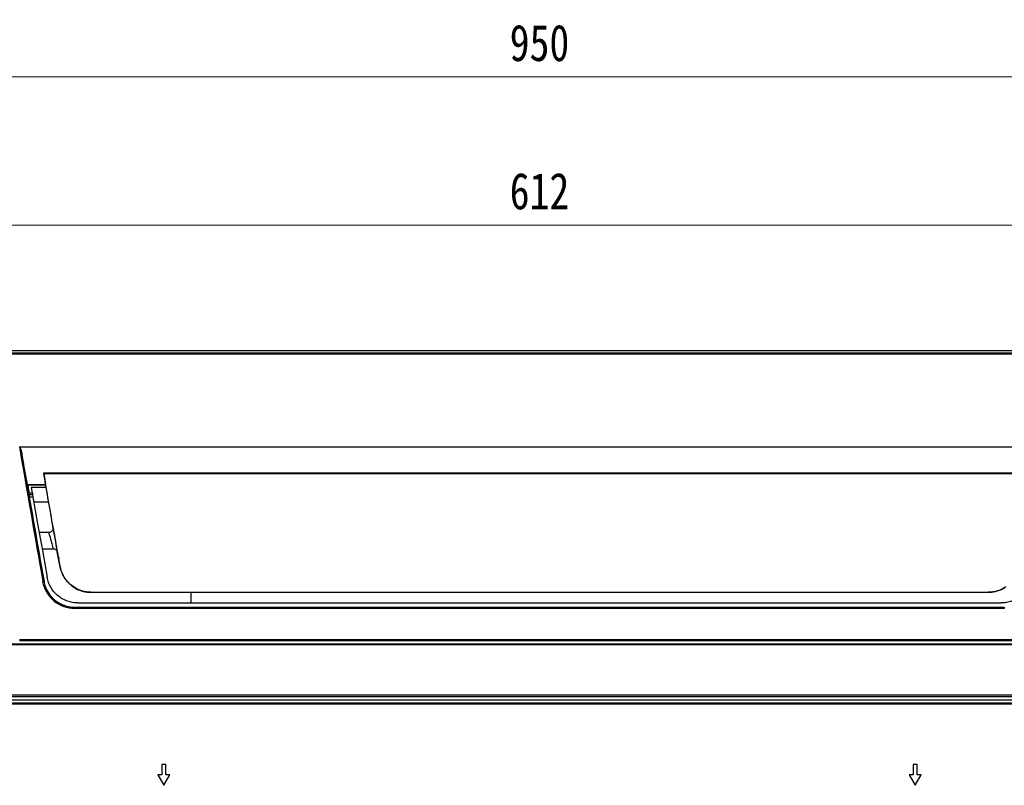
# Model space of a CAD drawing. Header units: millimetres. Extents: x 25 to 1935, y 715 to 2336.
# Tile 30 of 252: x 210 to 304, y 1007 to 1081. Entities that reach past the tile are written whole.
import ezdxf

# ---------------------------------------------------------------- set-up
doc = ezdxf.new("R2010")
doc.units = ezdxf.units.MM
doc.header["$LTSCALE"] = 2
doc.layers.get('0').update_dxf_attribs({"color": 2})
doc.styles.add('FS2312', font='simsun.ttf', dxfattribs={"width": 0.8})
doc.dimstyles.new('STANDARD$0', dxfattribs={"dimtxt": 3.5, "dimasz": 3, "dimexe": 1.5, "dimexo": 0.5, "dimgap": 1.5, "dimtad": 1, "dimdec": 1, "dimlfac": 5, "dimdsep": 46, "dimtxsty": 'FS2312', "dimblk1": 'OPEN', "dimblk2": 'OPEN', "dimsah": 1, "dimcen": 0, "dimclrd": 4, "dimclre": 4, "dimclrt": 4, "dimadec": 0, "dimazin": 0, "dimtfac": 1, "dimtdec": 1, "dimtmove": 1, "dimatfit": 0, "dimldrblk": 'OPEN', "dimfxl": 1, "dimtolj": 1, "dimtzin": 0, "dimlwd": 18, "dimlwe": 18, "dimarcsym": 1})

# ---------------------------------------------------------------- blocks, each defined once
blk = doc.blocks.new('_OPEN')
at = {"color": 0}
for p, q in [((0, 0), (-1, 0)), ((-0.966, 0.259), (0, 0)), ((0, 0), (-0.966, -0.259))]:
    blk.add_line(p, q, dxfattribs=at)
blk = doc.blocks.new('*D30')
at = {"color": 4, "lineweight": 18, "transparency": 16777216}
for p, q in [((164.691, 1036.769), (164.691, 1076.596)), ((354.691, 1041.168), (354.691, 1076.596)), ((167.691, 1075.096), (351.691, 1075.096))]:
    blk.add_line(p, q, dxfattribs=at)
at = {"layer": 'Defpoints', "color": 0, "transparency": 16777216}
for p in [(354.691, 1075.096), (354.691, 1040.668), (164.691, 1036.269)]:
    blk.add_point(p, dxfattribs=at)
at = {"color": 4, "lineweight": 18, "transparency": 16777216, "xscale": 3, "yscale": 3, "zscale": 3, "rotation": 180}
blk.add_blockref('_OPEN', (164.691, 1075.096), dxfattribs=at)
at = {"color": 4, "lineweight": 18, "transparency": 16777216, "xscale": 3, "yscale": 3, "zscale": 3}
blk.add_blockref('_OPEN', (354.691, 1075.096), dxfattribs=at)
at = {"color": 4, "transparency": 16777216, "insert": (259.691, 1078.346), "char_height": 3.5, "attachment_point": 5, "style": 'FS2312'}
blk.add_mtext('\\A1;950', dxfattribs=at)
blk = doc.blocks.new('*D38')
at = {"color": 4, "lineweight": 18, "transparency": 16777216}
for p, q in [((198.496, 1008.911), (198.496, 1062.375)), ((320.887, 1008.911), (320.887, 1062.375)), ((201.496, 1060.875), (317.887, 1060.875))]:
    blk.add_line(p, q, dxfattribs=at)
at = {"layer": 'Defpoints', "color": 0, "transparency": 16777216}
for p in [(320.887, 1060.875), (198.496, 1008.411), (320.887, 1008.411)]:
    blk.add_point(p, dxfattribs=at)
at = {"color": 4, "lineweight": 18, "transparency": 16777216, "xscale": 3, "yscale": 3, "zscale": 3, "rotation": 180}
blk.add_blockref('_OPEN', (198.496, 1060.875), dxfattribs=at)
at = {"color": 4, "lineweight": 18, "transparency": 16777216, "xscale": 3, "yscale": 3, "zscale": 3}
blk.add_blockref('_OPEN', (320.887, 1060.875), dxfattribs=at)
at = {"color": 4, "transparency": 16777216, "insert": (259.691, 1064.125), "char_height": 3.5, "attachment_point": 5, "style": 'FS2312'}
blk.add_mtext('\\A1;612', dxfattribs=at)

msp = doc.modelspace()

# ---------------------------------------------------------------- linework, layer by layer
at = {"color": 2, "linetype": 'Continuous', "lineweight": 30}
for p, q in [((346.722, 1048.811), (172.661, 1048.811)), ((315.143, 1048.507), (204.24, 1048.507)), ((204.329, 1048.642), (315.053, 1048.642)), ((209.806, 1039.611), (309.577, 1039.611)), ((210.586, 1035.986), (210.19, 1038.042)), ((307.252, 1037.09), (212.131, 1037.09)), ((212.144, 1037.012), (212.235, 1036.487)), ((307.237, 1037.01), (212.145, 1037.01)), ((210.586, 1035.986), (212.324, 1035.986)), ((212.335, 1035.923), (210.6, 1035.923)), ((210.606, 1035.923), (210.721, 1035.272)), ((210.752, 1035.073), (210.73, 1034.934)), ((210.734, 1035.197), (211.035, 1035.197)), ((212.373, 1035.711), (210.944, 1035.711)), ((210.944, 1035.711), (211.035, 1035.197)), ((211.07, 1034.998), (210.74, 1034.998)), ((210.749, 1034.807), (211.104, 1034.807)), ((211.107, 1034.79), (210.752, 1034.79)), ((211.07, 1034.998), (211.104, 1034.807)), ((212.621, 1034.311), (211.191, 1034.311)), ((213.053, 1031.776), (212.821, 1033.176)), ((212.642, 1031.391), (211.706, 1031.391)), ((213.134, 1031.358), (213.031, 1031.982)), ((213.032, 1031.982), (213.031, 1031.982)), ((213.134, 1031.358), (213.143, 1031.358)), ((213.167, 1031.212), (213.167, 1031.172)), ((211.981, 1029.831), (213.057, 1029.831)), ((213.344, 1030.17), (213.344, 1030.213)), ((213.344, 1030.213), (213.344, 1030.213)), ((213.344, 1030.17), (213.352, 1030.17)), ((213.497, 1029.339), (213.377, 1029.982)), ((213.386, 1029.982), (213.377, 1029.982)), ((213.721, 1028.08), (213.445, 1029.549)), ((213.497, 1029.339), (213.499, 1029.339)), ((213.552, 1029.06), (213.591, 1028.838)), ((213.721, 1028.08), (213.722, 1028.08)), ((212.156, 1026.69), (212.168, 1026.692)), ((214.757, 1026.338), (215.044, 1026.125)), ((216.447, 1025.659), (302.935, 1025.659)), ((216.659, 1025.65), (302.724, 1025.65)), ((226.291, 1024.631), (226.291, 1025.65)), ((215.109, 1024.225), (215.109, 1024.213)), ((215.109, 1024.225), (304.274, 1024.225)), ((215.109, 1024.213), (215.109, 1024.113)), ((215.109, 1024.213), (304.274, 1024.213)), ((304.274, 1024.113), (215.109, 1024.113)), ((215.415, 1024.631), (303.967, 1024.631)), ((304.274, 1024.213), (304.274, 1024.225)), ((304.274, 1024.213), (304.274, 1024.113)), ((209.835, 1021.114), (309.548, 1021.114)), ((209.835, 1021.114), (209.835, 1021.014)), ((309.548, 1021.014), (209.835, 1021.014)), ((209.835, 1021.014), (209.835, 1021.011)), ((309.548, 1021.011), (209.835, 1021.011)), ((204.491, 1020.711), (314.891, 1020.711)), ((314.891, 1020.611), (204.491, 1020.611)), ((205.091, 1015.811), (314.291, 1015.811)), ((314.291, 1015.611), (205.091, 1015.611)), ((314.291, 1015.311), (205.091, 1015.311)), ((314.291, 1015.006), (205.091, 1015.006)), ((205.091, 1015.004), (314.291, 1015.004)), ((314.291, 1014.904), (205.091, 1014.904)), ((222.315, 1015.011), (217.367, 1015.011)), ((217.367, 1015.011), (217.367, 1015.006)), ((222.315, 1015.011), (222.315, 1015.006)), ((225.015, 1015.006), (225.015, 1015.011)), ((228.967, 1015.011), (225.015, 1015.011)), ((228.967, 1015.006), (228.967, 1015.011)), ((290.415, 1015.011), (290.415, 1015.006)), ((294.367, 1015.011), (290.415, 1015.011)), ((294.367, 1015.011), (294.367, 1015.006)), ((302.015, 1015.011), (297.067, 1015.011)), ((297.067, 1015.006), (297.067, 1015.011)), ((302.015, 1015.006), (302.015, 1015.011)), ((223.464, 1009.133), (223.464, 1008.133)), ((223.864, 1009.133), (223.464, 1009.133)), ((223.864, 1008.133), (223.864, 1009.133)), ((295.518, 1009.133), (295.518, 1008.133)), ((295.918, 1009.133), (295.518, 1009.133)), ((295.918, 1008.133), (295.918, 1009.133)), ((223.464, 1008.133), (223.087, 1008.133)), ((223.087, 1008.133), (223.664, 1007.133)), ((223.664, 1007.133), (224.242, 1008.133)), ((224.242, 1008.133), (223.864, 1008.133)), ((295.141, 1008.133), (295.718, 1007.133)), ((295.518, 1008.133), (295.141, 1008.133)), ((295.718, 1007.133), (296.295, 1008.133)), ((296.295, 1008.133), (295.918, 1008.133))]:
    msp.add_line(p, q, dxfattribs=at)
at = {"color": 2, "linetype": 'Continuous', "lineweight": 30, "flags": 128}
for points in [[(211.035, 1035.197), (211.042, 1035.16), (211.048, 1035.124), (211.054, 1035.091), (211.059, 1035.061), (211.063, 1035.036), (211.067, 1035.017), (211.069, 1035.004), (211.07, 1034.998)], [(211.104, 1034.807), (211.104, 1034.804), (211.105, 1034.798), (211.107, 1034.79)], [(211.107, 1034.79), (211.557, 1032.236), (212.009, 1029.676), (212.461, 1027.11)], [(213.212, 1024.888), (213.211, 1024.887), (213.207, 1024.882), (213.201, 1024.875), (213.194, 1024.865), (213.184, 1024.853), (213.173, 1024.84), (213.161, 1024.826), (213.149, 1024.811)]]:
    msp.add_lwpolyline(points, dxfattribs=at)
at = {"color": 2, "linetype": 'Continuous', "lineweight": 30}
for centre, radius, start, end in [((212.262, 1025.654), 1.041, 95.83124, 101.31169), ((215.109, 1027.211), 3.098, 230.77113, 270), ((215.109, 1027.211), 2.998, 230.77113, 270)]:
    msp.add_arc(centre, radius, start, end, dxfattribs=at)
for centre, major_axis, ratio, start_param, end_param in [((213.696, 1024.811), (-13.034, 74), 0.017168, 1.366414, 1.542573), ((213.794, 1024.828), (-13.034, 73.9), 0.01719, 1.371178, 1.542565), ((209.943, 1039.611), (-0.406, 2.3), 0.01719, 1.719796, 2.318256), ((212.148, 1036.99), (-0.0176, 0.1), 0.005968, 4.917492, 7.626037), ((213.377, 1028.617), (-7.225, 41), 0.005968, 4.72212, 4.917492), ((212.281, 1036.262), (-0.176, 1), 0.005968, 1.342852, 1.75502), ((213.377, 1028.617), (-7.137, 40.5), 0.005968, 4.829001, 4.896613), ((210.565, 1036.123), (-0.035, 0.2), 0.01719, 2.318256, 3.138561), ((210.717, 1035.272), (-0.035, 0.2), 0.01719, 3.190921, 4.709357), ((210.765, 1034.734), (-0.035, 0.2), 0.01719, 0.049328, 1.431404), ((213.797, 1024.811), (-12.911, 73.2), 0.01719, 1.431404, 1.542057), ((212.79, 1033.348), (-0.035, 0.2), 0.005968, 3.677078, 4.829001), ((212.849, 1030.611), (-0.208, 0.78), 0.008692, 3.141894, 6.28348), ((213.062, 1031.81), (-0.035, 0.2), 0.005968, 4.790637, 6.818671), ((213.243, 1030.68), (-0.208, 1.18), 0.005968, 3.43031, 5.902984), ((213.377, 1028.617), (-7.137, 40.5), 0.005968, 4.780722, 4.790637), ((213.132, 1031.411), (-0.035, 0.2), 0.005968, 3.175447, 4.780722), ((213.15, 1031.272), (-0.0176, 0.1), 0.005968, 0.535486, 3.175447), ((213.379, 1030.013), (-0.035, 0.2), 0.005968, 4.745976, 6.31704), ((213.361, 1030.07), (-0.0176, 0.1), 0.005968, 0.033855, 2.651849), ((213.377, 1028.617), (-7.137, 40.5), 0.005968, 4.733623, 4.745976), ((213.467, 1029.516), (-0.035, 0.2), 0.005968, 2.651849, 4.733623), ((213.567, 1028.813), (-0.811, 4.6), 0.005968, 4.573663, 4.716708), ((216.66, 1028.692), (0, 3.047), 0.984577, 2.572463, 2.832399), ((302.722, 1028.692), (0, 3.047), 0.984577, 3.450786, 3.710722)]:
    msp.add_ellipse(centre, major_axis=major_axis, ratio=ratio, start_param=start_param, end_param=end_param, dxfattribs=at)
for points, knots in [([(209.806, 1039.611), (209.815, 1039.611), (209.822, 1039.606), (209.835, 1039.595), (209.84, 1039.589), (209.855, 1039.569), (209.863, 1039.555), (209.887, 1039.512), (209.9, 1039.482), (209.935, 1039.389), (209.953, 1039.327), (209.964, 1039.263)], [0, 0, 0, 0, 0.0625, 0.0625, 0.125, 0.125, 0.25, 0.25, 0.5, 0.5, 1, 1, 1, 1]), ([(212.92, 1031.511), (212.901, 1031.492), (212.849, 1031.439), (212.749, 1031.395), (212.672, 1031.397), (212.642, 1031.398)], [0, 0, 0, 0, 0.255024, 0.716951, 1, 1, 1, 1]), ([(212.917, 1031.514), (212.964, 1031.561), (213.049, 1031.643), (213.052, 1031.736), (213.053, 1031.776)], [0, 0, 0, 0, 0.561491, 1, 1, 1, 1]), ([(213.057, 1029.823), (213.079, 1029.825), (213.141, 1029.831), (213.231, 1029.797), (213.287, 1029.756), (213.311, 1029.739)], [0, 0, 0, 0, 0.238889, 0.676414, 1, 1, 1, 1]), ([(213.445, 1029.549), (213.43, 1029.597), (213.409, 1029.663), (213.328, 1029.716), (213.306, 1029.731)], [0, 0, 0, 0, 0.718241, 1, 1, 1, 1]), ([(214.95, 1026.21), (214.812, 1026.319), (214.531, 1026.541), (214.191, 1026.96), (213.916, 1027.444), (213.768, 1027.863), (213.718, 1028.118), (213.706, 1028.182)], [0, 0, 0, 0, 0.226772, 0.45973, 0.686664, 0.922145, 1, 1, 1, 1]), ([(213.716, 1028.108), (213.719, 1028.09), (213.727, 1028.055), (213.741, 1027.991), (213.752, 1027.95), (213.756, 1027.93)], [0, 0, 0, 0, 0.3379862, 0.6898163, 1, 1, 1, 1]), ([(214.757, 1026.338), (214.645, 1026.441), (214.418, 1026.649), (214.144, 1027.019), (213.921, 1027.428), (213.807, 1027.739), (213.761, 1027.912), (213.756, 1027.93)], [0, 0, 0, 0, 0.24742, 0.499744, 0.732433, 0.971207, 1, 1, 1, 1]), ([(213.149, 1024.811), (213.005, 1024.929), (212.874, 1025.057), (212.695, 1025.266), (212.639, 1025.339), (212.532, 1025.489), (212.482, 1025.567), (212.341, 1025.807), (212.264, 1025.972), (212.138, 1026.315), (212.09, 1026.492), (212.058, 1026.675)], [0, 0, 0, 0, 0.25, 0.25, 0.375, 0.375, 0.5, 0.5, 0.75, 0.75, 1, 1, 1, 1]), ([(212.156, 1026.69), (212.198, 1026.511), (212.282, 1026.146), (212.527, 1025.66), (212.835, 1025.229), (213.085, 1025.003), (213.212, 1024.888)], [0, 0, 0, 0, 0.258499, 0.526311, 0.759772, 1, 1, 1, 1]), ([(212.168, 1026.692), (212.199, 1026.52), (212.244, 1026.352), (212.332, 1026.109), (212.365, 1026.029), (212.439, 1025.871), (212.479, 1025.794), (212.61, 1025.566), (212.71, 1025.425), (212.876, 1025.226), (212.935, 1025.162), (213.057, 1025.039), (213.122, 1024.98), (213.323, 1024.811), (213.465, 1024.712), (213.689, 1024.582), (213.766, 1024.542), (213.924, 1024.469), (214.005, 1024.435), (214.251, 1024.345), (214.418, 1024.301), (214.674, 1024.255), (214.76, 1024.244), (214.933, 1024.229), (215.021, 1024.225), (215.109, 1024.225)], [0, 0, 0, 0, 0.125, 0.125, 0.1875, 0.1875, 0.25, 0.25, 0.375, 0.375, 0.4375, 0.4375, 0.5, 0.5, 0.625, 0.625, 0.6875, 0.6875, 0.75, 0.75, 0.875, 0.875, 0.9375, 0.9375, 1, 1, 1, 1]), ([(215.415, 1024.631), (215.247, 1024.639), (214.91, 1024.656), (214.418, 1024.787), (213.955, 1024.995), (213.532, 1025.277), (213.165, 1025.627), (212.859, 1026.033), (212.629, 1026.484), (212.51, 1026.852), (212.47, 1027.064), (212.461, 1027.11)], [0, 0, 0, 0, 0.120778, 0.241557, 0.362337, 0.483115, 0.603886, 0.724657, 0.845412, 0.966168, 1, 1, 1, 1]), ([(306.922, 1027.11), (306.884, 1026.945), (306.809, 1026.616), (306.594, 1026.155), (306.31, 1025.735), (305.959, 1025.368), (305.55, 1025.067), (305.098, 1024.836), (304.613, 1024.688), (304.23, 1024.635), (304.014, 1024.632), (303.967, 1024.631)], [0, 0, 0, 0, 0.120788, 0.241575, 0.362365, 0.483154, 0.603911, 0.724667, 0.845435, 0.966201, 1, 1, 1, 1]), ([(216.447, 1025.659), (216.317, 1025.675), (216.052, 1025.707), (215.543, 1025.854), (215.192, 1026.065), (214.95, 1026.21)], [0, 0, 0, 0, 0.231528, 0.472406, 1, 1, 1, 1]), ([(215.748, 1025.789), (215.812, 1025.77), (216.042, 1025.701), (216.348, 1025.657), (216.588, 1025.65), (216.659, 1025.65), (216.66, 1025.65)], [0, 0, 0, 0, 0.215275, 0.77033, 0.994752, 1, 1, 1, 1]), ([(216.66, 1025.65), (216.659, 1025.65), (216.588, 1025.651), (216.517, 1025.655), (216.447, 1025.659)], [0, 0, 0, 0, 0.022601, 1, 1, 1, 1]), ([(303.635, 1025.789), (303.571, 1025.77), (303.341, 1025.701), (303.034, 1025.657), (302.794, 1025.65), (302.724, 1025.65), (302.722, 1025.65)], [0, 0, 0, 0, 0.215275, 0.77033, 0.994752, 1, 1, 1, 1]), ([(302.722, 1025.65), (302.724, 1025.65), (302.795, 1025.651), (302.866, 1025.655), (302.935, 1025.659)], [0, 0, 0, 0, 0.022601, 1, 1, 1, 1]), ([(302.935, 1025.659), (303.065, 1025.675), (303.33, 1025.707), (303.839, 1025.854), (304.191, 1026.065), (304.432, 1026.21)], [0, 0, 0, 0, 0.231528, 0.472406, 1, 1, 1, 1])]:
    msp.add_open_spline(points, degree=3, knots=knots, dxfattribs=at)

# ---------------------------------------------------------------- dimensions: what is measured, and where the dimension line sits
at = {"color": 2}
dim = msp.add_linear_dim(base=(354.691, 1075.096), p1=(164.691, 1036.269), p2=(354.691, 1040.668), dimstyle='STANDARD$0', dxfattribs=at)
dim.commit()
dim.dimension.update_dxf_attribs({"geometry": '*D30', "text_midpoint": (259.691, 1078.346)})
dim = msp.add_linear_dim(base=(320.887, 1060.875), p1=(198.496, 1008.411), p2=(320.887, 1008.411), dimstyle='STANDARD$0')
dim.commit()
dim.dimension.update_dxf_attribs({"geometry": '*D38', "text_midpoint": (259.691, 1064.125)})

doc.saveas('drawing.dxf')
